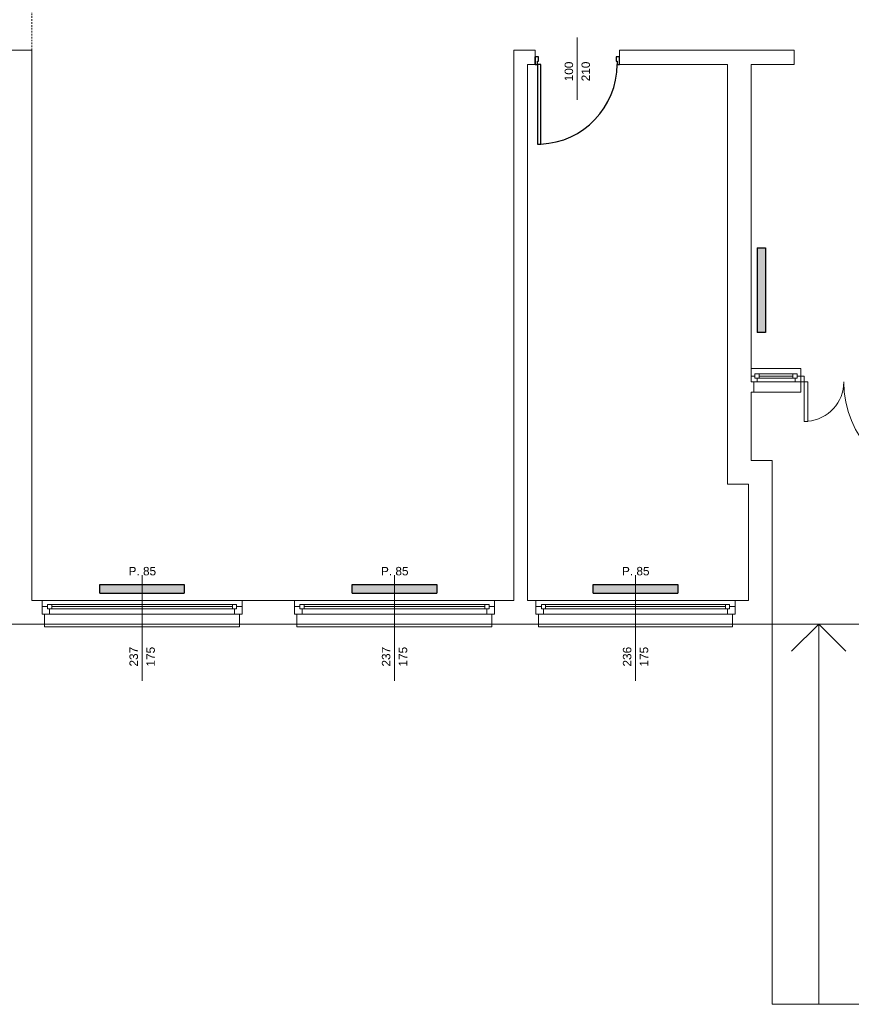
# Model space of a CAD drawing. Header units: millimetres. Extents: x 12683 to 90307, y 30842 to 62253.
# Tile 98 of 152: x 47014 to 47999, y 49495 to 50660. Entities that reach past the tile are written whole.
import ezdxf

# ---------------------------------------------------------------- set-up
doc = ezdxf.new("R2010")
doc.units = ezdxf.units.MM
doc.header["$LTSCALE"] = 0.6
doc.linetypes.add('CIEPLA', pattern=[5.7625, 3.175, -2.5875])
doc.layers.add('zzz_podklady_drzwi', color=252, linetype='Continuous')
doc.layers.add('zzz_podklady_grzejniki_ist', color=252, linetype='Continuous')
for name, color, linetype, lineweight in [('zzz_podklady_drzwi_opisy', 252, 'Continuous', 15), ('zzz_podklady_konstrukcja', 252, 'CIEPLA', 15), ('zzz_podklady_okna_opisy', 252, 'Continuous', 15), ('zzz_podklady_sciany', 252, 'Continuous', 15)]:
    doc.layers.add(name, color=color, linetype=linetype, lineweight=lineweight)
doc.styles.add('GENERATED_STYLE_1', font='ARIAL.TTF')

msp = doc.modelspace()

# ---------------------------------------------------------------- hatches: boundary and pattern name
at = {"layer": 'zzz_podklady_grzejniki_ist'}
for points in [[(47887.8, 50290.1), (47897.8, 50290.1), (47897.8, 50390.1), (47887.8, 50390.1)], [(47209.1, 49981.5), (47209.1, 49991.5), (47109.1, 49991.5), (47109.1, 49981.5)], [(47508.1, 49981.5), (47508.1, 49991.5), (47408.1, 49991.5), (47408.1, 49981.5)], [(47793.6, 49981.5), (47793.6, 49991.5), (47693.6, 49991.5), (47693.6, 49981.5)]]:
    msp.add_hatch(color=256, dxfattribs=at).paths.add_polyline_path(points, flags=0)

# ---------------------------------------------------------------- linework, layer by layer
at = {"layer": 'zzz_podklady_drzwi'}
for p, q in [((47624.6, 50607.5), (47624.6, 50616.5)), ((47628.6, 50616.5), (47624.6, 50616.5)), ((47624.6, 50616.5), (47624.6, 50607.5)), ((47624.6, 50607.5), (47624.6, 50616.5)), ((47628.6, 50611.5), (47628.6, 50616.5)), ((47724.6, 50616.5), (47720.6, 50616.5)), ((47720.6, 50616.5), (47720.6, 50611.5)), ((47724.6, 50607.5), (47724.6, 50616.5)), ((47724.6, 50607.5), (47724.6, 50616.5)), ((47724.6, 50607.5), (47724.6, 50616.5)), ((47624.6, 50607.5), (47627.4, 50607.5)), ((47627.4, 50607.5), (47627.4, 50611.5)), ((47627.4, 50611.5), (47628.6, 50611.5)), ((47627.4, 50607.5), (47627.4, 50513.1)), ((47631.4, 50607.5), (47627.4, 50607.5)), ((47631.4, 50513.1), (47631.4, 50607.5)), ((47720.6, 50611.5), (47721.8, 50611.5)), ((47721.8, 50611.5), (47721.8, 50607.5)), ((47721.8, 50607.5), (47724.6, 50607.5)), ((47627.4, 50513.1), (47631.4, 50513.1))]:
    msp.add_line(p, q, dxfattribs=at)
msp.add_arc((47627.4, 50607.5), 94.4, 272.4285, 0, dxfattribs=at)
at = {"layer": 'zzz_podklady_drzwi_opisy'}
msp.add_line((47674.6, 50565.4), (47674.6, 50639.5), dxfattribs=at)
at = {"layer": 'zzz_podklady_grzejniki_ist'}
for p, q in [((47887.8, 50390.1), (47897.8, 50390.1)), ((47887.8, 50390.1), (47887.8, 50290.1)), ((47897.8, 50390.1), (47897.8, 50290.1)), ((47897.8, 50290.1), (47887.8, 50290.1)), ((47109.1, 49981.5), (47109.1, 49991.5)), ((47109.1, 49991.5), (47209.1, 49991.5)), ((47209.1, 49991.5), (47209.1, 49981.5)), ((47408.1, 49981.5), (47408.1, 49991.5)), ((47408.1, 49991.5), (47508.1, 49991.5)), ((47508.1, 49991.5), (47508.1, 49981.5)), ((47693.6, 49981.5), (47693.6, 49991.5)), ((47693.6, 49991.5), (47793.6, 49991.5)), ((47793.6, 49991.5), (47793.6, 49981.5)), ((47109.1, 49981.5), (47209.1, 49981.5)), ((47408.1, 49981.5), (47508.1, 49981.5)), ((47693.6, 49981.5), (47793.6, 49981.5))]:
    msp.add_line(p, q, dxfattribs=at)
at = {"layer": 'zzz_podklady_konstrukcja'}
msp.add_line((47028.6, 50624.5), (47028.6, 50799.5), dxfattribs=at)
at = {"layer": 'zzz_podklady_sciany'}
for p, q in [((47028.6, 50624.5), (46554.6, 50624.5)), ((47028.6, 49972.5), (47028.6, 50624.5)), ((47599.6, 50624.5), (47599.6, 49972.5)), ((47624.6, 50624.5), (47599.6, 50624.5)), ((47624.6, 50607.5), (47624.6, 50624.5)), ((47724.6, 50607.5), (47724.6, 50624.5)), ((47931.6, 50624.5), (47724.6, 50624.5)), ((47931.6, 50607.5), (47931.6, 50624.5)), ((47615.6, 49972.5), (47615.6, 50607.5)), ((47615.6, 50607.5), (47624.6, 50607.5)), ((47724.6, 50607.5), (47852.6, 50607.5)), ((47852.6, 50607.5), (47852.6, 50219.5)), ((47880.6, 50247.5), (47880.6, 50607.5)), ((47880.6, 50607.5), (47931.6, 50607.5)), ((47880.6, 50238.5), (47880.6, 50247.5)), ((47880.6, 50247.5), (47939.6, 50247.5)), ((47939.6, 50247.5), (47939.6, 50219.5)), ((47939.6, 50219.5), (47939.6, 50247.5)), ((47939.6, 50219.5), (47939.6, 50247.5)), ((47939.6, 50219.5), (47939.6, 50247.5)), ((47880.6, 50231.5), (47880.6, 50238.5)), ((47880.6, 50231.5), (47880.6, 50238.5)), ((47880.6, 50231.5), (47880.6, 50238.5)), ((47883.6, 50231.5), (47880.6, 50231.5)), ((47883.6, 50219.5), (47883.6, 50231.5)), ((47939.6, 50238.5), (47943.6, 50238.5)), ((47943.6, 50231.5), (47939.6, 50231.5)), ((47943.6, 50238.5), (47943.6, 50231.5)), ((47943.6, 50231.5), (47943.6, 50184.8)), ((47947.6, 50231.5), (47943.6, 50231.5)), ((47947.6, 50184.8), (47947.6, 50231.5)), ((47852.6, 50219.5), (47852.6, 50110.5)), ((47880.6, 50219.5), (47883.6, 50219.5)), ((47880.6, 50138.5), (47880.6, 50219.5)), ((47883.6, 50219.5), (47939.6, 50219.5)), ((47943.6, 50184.8), (47947.6, 50184.8)), ((47905.6, 50138.5), (47880.6, 50138.5)), ((47905.6, 49944.5), (47905.6, 50138.5)), ((47852.6, 50110.5), (47877.6, 50110.5)), ((47877.6, 50110.5), (47877.6, 49972.5)), ((47040.6, 49972.5), (47028.6, 49972.5)), ((47040.6, 49965.5), (47040.6, 49972.5)), ((47040.6, 49972.5), (47277.6, 49972.5)), ((47040.6, 49972.5), (47277.6, 49972.5)), ((47277.6, 49965.5), (47277.6, 49972.5)), ((47339.6, 49972.5), (47277.6, 49972.5)), ((47339.6, 49965.5), (47339.6, 49972.5)), ((47339.6, 49972.5), (47576.6, 49972.5)), ((47339.6, 49972.5), (47576.6, 49972.5)), ((47576.6, 49965.5), (47576.6, 49972.5)), ((47599.6, 49972.5), (47576.6, 49972.5)), ((47625.6, 49972.5), (47615.6, 49972.5)), ((47625.6, 49965.5), (47625.6, 49972.5)), ((47861.6, 49972.5), (47625.6, 49972.5)), ((47861.6, 49972.5), (47625.6, 49972.5)), ((47861.6, 49965.5), (47861.6, 49972.5)), ((47877.6, 49972.5), (47861.6, 49972.5)), ((47040.6, 49956.5), (47040.6, 49965.5)), ((47040.6, 49956.5), (47040.6, 49965.5)), ((47040.6, 49956.5), (47040.6, 49965.5)), ((47277.6, 49956.5), (47277.6, 49965.5)), ((47277.6, 49965.5), (47277.6, 49956.5)), ((47277.6, 49956.5), (47277.6, 49965.5)), ((47339.6, 49956.5), (47339.6, 49965.5)), ((47339.6, 49956.5), (47339.6, 49965.5)), ((47339.6, 49956.5), (47339.6, 49965.5)), ((47576.6, 49956.5), (47576.6, 49965.5)), ((47576.6, 49965.5), (47576.6, 49956.5)), ((47576.6, 49956.5), (47576.6, 49965.5)), ((47625.6, 49956.5), (47625.6, 49965.5)), ((47625.6, 49965.5), (47625.6, 49956.5)), ((47625.6, 49956.5), (47625.6, 49965.5)), ((47861.6, 49956.5), (47861.6, 49965.5)), ((47861.6, 49956.5), (47861.6, 49965.5)), ((47861.6, 49956.5), (47861.6, 49965.5)), ((47043.6, 49956.5), (47040.6, 49956.5)), ((47043.6, 49956.5), (47040.6, 49956.5)), ((47043.6, 49944.5), (47043.6, 49956.5)), ((47274.6, 49944.5), (47274.6, 49956.5)), ((47274.6, 49956.5), (47277.6, 49956.5)), ((47274.6, 49956.5), (47277.6, 49956.5)), ((47342.6, 49956.5), (47339.6, 49956.5)), ((47342.6, 49956.5), (47339.6, 49956.5)), ((47342.6, 49944.5), (47342.6, 49956.5)), ((47573.6, 49944.5), (47573.6, 49956.5)), ((47573.6, 49956.5), (47576.6, 49956.5)), ((47573.6, 49956.5), (47576.6, 49956.5)), ((47628.6, 49956.5), (47625.6, 49956.5)), ((47628.6, 49956.5), (47625.6, 49956.5)), ((47628.6, 49944.5), (47628.6, 49956.5)), ((47858.6, 49944.5), (47858.6, 49956.5)), ((47858.6, 49956.5), (47861.6, 49956.5)), ((47858.6, 49956.5), (47861.6, 49956.5)), ((46975.6, 49944.5), (47043.6, 49944.5)), ((47043.6, 49944.5), (47274.6, 49944.5)), ((47043.6, 49944.5), (47043.6, 49941.5)), ((47043.6, 49941.5), (47274.6, 49941.5)), ((47274.6, 49944.5), (47342.6, 49944.5)), ((47274.6, 49941.5), (47274.6, 49944.5)), ((47342.6, 49944.5), (47573.6, 49944.5)), ((47342.6, 49944.5), (47342.6, 49941.5)), ((47342.6, 49941.5), (47573.6, 49941.5)), ((47573.6, 49944.5), (47628.6, 49944.5)), ((47573.6, 49941.5), (47573.6, 49944.5)), ((47858.6, 49944.5), (47628.6, 49944.5)), ((47628.6, 49941.5), (47628.6, 49944.5)), ((47858.6, 49941.5), (47628.6, 49941.5)), ((47858.6, 49944.5), (47905.6, 49944.5)), ((47858.6, 49944.5), (47858.6, 49941.5)), ((47905.6, 49944.5), (47905.6, 49494.5)), ((47905.6, 49944.5), (48173.6, 49944.5)), ((47960.6, 49944.5), (47928.6, 49912.5)), ((47960.6, 49494.5), (47960.6, 49944.5)), ((47960.6, 49944.5), (47992.6, 49912.5)), ((47905.6, 49494.5), (48015.6, 49494.5))]:
    msp.add_line(p, q, dxfattribs=at)
for centre, radius, start, end in [((47943.6, 50231.5), 46.8, 274.8894, 0), ((48110.6, 50231.5), 120.2, 180, 268.0947)]:
    msp.add_arc(centre, radius, start, end, dxfattribs=at)

# ---------------------------------------------------------------- texts
at = {"layer": 'zzz_podklady_drzwi_opisy', "char_height": 10, "attachment_point": 7, "rotation": 90, "style": 'GENERATED_STYLE_1'}
for s, insert in [('{100}', (47669.8, 50587.5)), ('{210}', (47689.8, 50587.5))]:
    msp.add_mtext(s, dxfattribs=dict(at, insert=insert))
at = {"layer": 'zzz_podklady_okna_opisy', "char_height": 10, "attachment_point": 7, "style": 'GENERATED_STYLE_1'}
for insert in [(47143.1, 50002.3), (47442.1, 50002.3), (47727.6, 50002.3)]:
    msp.add_mtext('{P. 85}', dxfattribs=dict(at, insert=insert))
at = {"layer": 'zzz_podklady_okna_opisy', "char_height": 10, "attachment_point": 7, "rotation": 90, "style": 'GENERATED_STYLE_1'}
for s, insert in [('{237}', (47154.3, 49894.5)), ('{175}', (47174.3, 49894.5)), ('{237}', (47453.3, 49894.5)), ('{175}', (47473.3, 49894.5)), ('{236}', (47738.8, 49894.5)), ('{175}', (47758.8, 49894.5))]:
    msp.add_mtext(s, dxfattribs=dict(at, insert=insert))

# ---------------------------------------------------------------- next in the draw order: wipeouts: each hides what was drawn before it
at = {"ltscale": 1760.102008}
msp.add_wipeout([(47930.1, 50241), (47930.1, 50236), (47932.6, 50236), (47932.6, 50231.5), (47887.6, 50231.5), (47887.6, 50236), (47890.1, 50236), (47890.1, 50241)], dxfattribs=at).dxf.layer = 'zzz_podklady_sciany'
at = {"ltscale": 8678.220091}
for points in [[(47266.1, 49968), (47266.1, 49963), (47268.6, 49963), (47268.6, 49956.5), (47049.6, 49956.5), (47049.6, 49963), (47052.1, 49963), (47052.1, 49968)], [(47565.1, 49968), (47565.1, 49963), (47567.6, 49963), (47567.6, 49956.5), (47348.6, 49956.5), (47348.6, 49963), (47351.1, 49963), (47351.1, 49968)]]:
    msp.add_wipeout(points, dxfattribs=at).dxf.layer = 'zzz_podklady_sciany'
at = {"ltscale": 8638.314219}
msp.add_wipeout([(47637.1, 49968), (47637.1, 49963), (47634.6, 49963), (47634.6, 49956.5), (47852.6, 49956.5), (47852.6, 49963), (47850.1, 49963), (47850.1, 49968)], dxfattribs=at).dxf.layer = 'zzz_podklady_sciany'

# ---------------------------------------------------------------- next in the draw order: linework, layer by layer
at = {"layer": 'zzz_podklady_okna_opisy'}
for p, q in [((47159.1, 49877.4), (47159.1, 50002.5)), ((47458.1, 49877.4), (47458.1, 50002.5)), ((47743.6, 49877.4), (47743.6, 50002.5))]:
    msp.add_line(p, q, dxfattribs=at)
at = {"layer": 'zzz_podklady_sciany'}
for p, q in [((47885.1, 50241), (47890.1, 50241)), ((47885.1, 50236), (47885.1, 50241)), ((47890.1, 50241), (47930.1, 50241)), ((47890.1, 50241), (47930.1, 50241)), ((47890.1, 50241), (47890.1, 50236)), ((47930.1, 50236), (47930.1, 50241)), ((47930.1, 50241), (47935.1, 50241)), ((47935.1, 50241), (47935.1, 50236)), ((47880.6, 50238.5), (47885.1, 50238.5)), ((47887.6, 50231.5), (47880.6, 50231.5)), ((47883.6, 50231.5), (47880.6, 50231.5)), ((47885.1, 50238.5), (47885.1, 50236)), ((47885.1, 50236), (47887.6, 50236)), ((47890.1, 50236), (47885.1, 50236)), ((47887.6, 50236), (47887.6, 50231.5)), ((47932.6, 50231.5), (47887.6, 50231.5)), ((47890.1, 50238.5), (47930.1, 50238.5)), ((47890.1, 50236), (47930.1, 50236)), ((47935.1, 50236), (47930.1, 50236)), ((47932.6, 50231.5), (47932.6, 50236)), ((47932.6, 50236), (47935.1, 50236)), ((47939.6, 50231.5), (47932.6, 50231.5)), ((47935.1, 50236), (47935.1, 50238.5)), ((47935.1, 50238.5), (47939.6, 50238.5)), ((47040.6, 49965.5), (47047.1, 49965.5)), ((47047.1, 49968), (47052.1, 49968)), ((47047.1, 49963), (47047.1, 49968)), ((47047.1, 49965.5), (47047.1, 49963)), ((47047.1, 49963), (47049.6, 49963)), ((47052.1, 49963), (47047.1, 49963)), ((47049.6, 49963), (47049.6, 49956.5)), ((47052.1, 49968), (47266.1, 49968)), ((47052.1, 49968), (47266.1, 49968)), ((47052.1, 49968), (47052.1, 49963)), ((47052.1, 49965.5), (47266.1, 49965.5)), ((47052.1, 49963), (47266.1, 49963)), ((47266.1, 49963), (47266.1, 49968)), ((47266.1, 49968), (47271.1, 49968)), ((47271.1, 49963), (47266.1, 49963)), ((47268.6, 49956.5), (47268.6, 49963)), ((47268.6, 49963), (47271.1, 49963)), ((47271.1, 49968), (47271.1, 49963)), ((47271.1, 49963), (47271.1, 49965.5)), ((47271.1, 49965.5), (47277.6, 49965.5)), ((47339.6, 49965.5), (47346.1, 49965.5)), ((47346.1, 49968), (47351.1, 49968)), ((47346.1, 49963), (47346.1, 49968)), ((47346.1, 49965.5), (47346.1, 49963)), ((47346.1, 49963), (47348.6, 49963)), ((47351.1, 49963), (47346.1, 49963)), ((47348.6, 49963), (47348.6, 49956.5)), ((47351.1, 49968), (47565.1, 49968)), ((47351.1, 49968), (47565.1, 49968)), ((47351.1, 49968), (47351.1, 49963)), ((47351.1, 49965.5), (47565.1, 49965.5)), ((47351.1, 49963), (47565.1, 49963)), ((47565.1, 49963), (47565.1, 49968)), ((47565.1, 49968), (47570.1, 49968)), ((47570.1, 49963), (47565.1, 49963)), ((47567.6, 49956.5), (47567.6, 49963)), ((47567.6, 49963), (47570.1, 49963)), ((47570.1, 49968), (47570.1, 49963)), ((47570.1, 49963), (47570.1, 49965.5)), ((47570.1, 49965.5), (47576.6, 49965.5)), ((47632.1, 49965.5), (47625.6, 49965.5)), ((47637.1, 49968), (47632.1, 49968)), ((47632.1, 49968), (47632.1, 49963)), ((47632.1, 49963), (47632.1, 49965.5)), ((47634.6, 49963), (47632.1, 49963)), ((47632.1, 49963), (47637.1, 49963)), ((47634.6, 49956.5), (47634.6, 49963)), ((47850.1, 49968), (47637.1, 49968)), ((47850.1, 49968), (47637.1, 49968)), ((47637.1, 49963), (47637.1, 49968)), ((47850.1, 49965.5), (47637.1, 49965.5)), ((47850.1, 49963), (47637.1, 49963)), ((47855.1, 49968), (47850.1, 49968)), ((47850.1, 49968), (47850.1, 49963)), ((47850.1, 49963), (47855.1, 49963)), ((47855.1, 49963), (47852.6, 49963)), ((47852.6, 49963), (47852.6, 49956.5)), ((47855.1, 49963), (47855.1, 49968)), ((47861.6, 49965.5), (47855.1, 49965.5)), ((47855.1, 49965.5), (47855.1, 49963)), ((47049.6, 49956.5), (47040.6, 49956.5)), ((47268.6, 49956.5), (47049.6, 49956.5)), ((47277.6, 49956.5), (47268.6, 49956.5)), ((47348.6, 49956.5), (47339.6, 49956.5)), ((47567.6, 49956.5), (47348.6, 49956.5)), ((47576.6, 49956.5), (47567.6, 49956.5)), ((47625.6, 49956.5), (47634.6, 49956.5)), ((47634.6, 49956.5), (47852.6, 49956.5)), ((47852.6, 49956.5), (47861.6, 49956.5))]:
    msp.add_line(p, q, dxfattribs=at)

doc.saveas('drawing.dxf')
